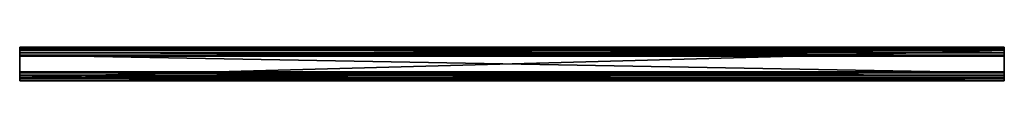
# Model space of a CAD drawing. Header units: millimetres. Extents: x 10 to 1010, y 0 to 34.
import ezdxf

# ---------------------------------------------------------------- set-up
doc = ezdxf.new("R2010")
doc.units = ezdxf.units.MM
doc.header["$LTSCALE"] = 25.4
doc.layers.get('0').update_dxf_attribs({"true_color": 0xff5454})

# ---------------------------------------------------------------- blocks, each defined once
blk = doc.blocks.new('PROFILE-TRACK-1M-9450-9448.STL#2')
at = {"color": 0}
mesh = blk.add_polyface(dxfattribs=at)
corners = [(1010, 33.7, 21.7), (10, 34.5, 21.7), (10, 33.7, 21.7), (1010, 34.5, 21.7)]
mesh.append_faces([[corners[k] for k in face] for face in [(0, 1, 2), (1, 0, 3)]], dxfattribs={"vtx0": -1, "color": 0})
mesh = blk.add_polyface(dxfattribs=at)
corners = [(10, 34.5, 21.7), (1010, 34.5, 2.2), (10, 34.5, 2.2), (1010, 34.5, 21.7)]
mesh.append_faces([[corners[k] for k in face] for face in [(0, 1, 2), (1, 0, 3)]], dxfattribs={"vtx0": -1, "color": 0})
mesh = blk.add_polyface(dxfattribs=at)
corners = [(10, 34.5, 2.2), (1010, 33.9, 1.3), (10, 33.9, 1.3), (1010, 34.5, 2.2)]
mesh.append_faces([[corners[k] for k in face] for face in [(0, 1, 2), (1, 0, 3)]], dxfattribs={"vtx0": -1, "color": 0})
mesh = blk.add_polyface(dxfattribs=at)
corners = [(10, 1, 21.7), (10, 0.2, 2.2), (10, 0.2, 21.7), (10, 1, 3), (10, 9.3, 2.2), (10, 1, 15.4), (10, 1, 14.6), (10, 9.3, 3), (10, 34.5, 21.7), (10, 33.7, 15.4), (10, 33.7, 21.7), (10, 33.7, 14.6), (10, 33.7, 3), (10, 33.9, 1.3), (10, 34.5, 2.2), (10, 25.4, 2.2), (10, 25.4, 3), (10, 32, 2.2), (10, 32, 0.5), (10, 33, 0.7), (10, 6, 15.4), (10, 3, 14.6), (10, 3.8, 14.6), (10, 30.9, 14.6), (10, 8.5, 15.4), (10, 26.2, 15.4), (10, 28.7, 15.4), (10, 31.7, 14.6)]
mesh.append_faces([[corners[k] for k in face] for face in [(0, 1, 2), (4, 3, 7), (8, 9, 10), (13, 8, 14), (12, 15, 16)]], dxfattribs={"vtx0": -1, "color": 0})
mesh.append_faces([[corners[k] for k in face] for face in [(1, 3, 4), (3, 5, 6), (11, 8, 12), (15, 12, 17), (17, 12, 18), (18, 12, 19), (19, 12, 13), (20, 6, 5), (6, 20, 21), (21, 20, 22), (22, 20, 23), (23, 9, 27), (27, 9, 11)]], dxfattribs={"vtx0": -1, "vtx1": -1, "color": 0})
mesh.append_faces([[corners[k] for k in face] for face in [(1, 0, 3), (9, 8, 11), (12, 8, 13)]], dxfattribs={"vtx0": -1, "vtx1": -1, "vtx2": -1, "color": 0})
mesh.append_faces([[corners[k] for k in face] for face in [(3, 0, 5), (23, 20, 24), (23, 24, 25), (23, 25, 26), (23, 26, 9)]], dxfattribs={"vtx0": -1, "vtx2": -1, "color": 0})
mesh = blk.add_polyface(dxfattribs=at)
corners = [(1010, 33.9, 1.3), (10, 33, 0.7), (10, 33.9, 1.3), (1010, 33, 0.7)]
mesh.append_faces([[corners[k] for k in face] for face in [(0, 1, 2), (1, 0, 3)]], dxfattribs={"vtx0": -1, "color": 0})
mesh = blk.add_polyface(dxfattribs=at)
corners = [(1010, 28.7, 15.4), (10, 33.7, 15.4), (10, 28.7, 15.4), (1010, 33.7, 15.4)]
mesh.append_faces([[corners[k] for k in face] for face in [(0, 1, 2), (1, 0, 3)]], dxfattribs={"vtx0": -1, "color": 0})
mesh = blk.add_polyface(dxfattribs=at)
corners = [(1010, 33.7, 21.7), (10, 33.7, 15.4), (1010, 33.7, 15.4), (10, 33.7, 21.7)]
mesh.append_faces([[corners[k] for k in face] for face in [(0, 1, 2), (1, 0, 3)]], dxfattribs={"vtx0": -1, "color": 0})
mesh = blk.add_polyface(dxfattribs=at)
corners = [(1010, 25.4, 3), (10, 33.7, 3), (10, 25.4, 3), (1010, 33.7, 3)]
mesh.append_faces([[corners[k] for k in face] for face in [(0, 1, 2), (1, 0, 3)]], dxfattribs={"vtx0": -1, "color": 0})
mesh = blk.add_polyface(dxfattribs=at)
corners = [(1010, 33.7, 14.6), (10, 33.7, 3), (1010, 33.7, 3), (10, 33.7, 14.6)]
mesh.append_faces([[corners[k] for k in face] for face in [(0, 1, 2), (1, 0, 3)]], dxfattribs={"vtx0": -1, "color": 0})
mesh = blk.add_polyface(dxfattribs=at)
corners = [(1010, 33.7, 14.6), (10, 31.7, 14.6), (10, 33.7, 14.6), (1010, 31.7, 14.6)]
mesh.append_faces([[corners[k] for k in face] for face in [(0, 1, 2), (1, 0, 3)]], dxfattribs={"vtx0": -1, "color": 0})
mesh = blk.add_polyface(dxfattribs=at)
corners = [(1010, 33, 0.7), (10, 32, 0.5), (10, 33, 0.7), (1010, 32, 0.5)]
mesh.append_faces([[corners[k] for k in face] for face in [(0, 1, 2), (1, 0, 3)]], dxfattribs={"vtx0": -1, "color": 0})
mesh = blk.add_polyface(dxfattribs=at)
corners = [(1010, 32, 2.2), (10, 32, 0.5), (1010, 32, 0.5), (10, 32, 2.2)]
mesh.append_faces([[corners[k] for k in face] for face in [(0, 1, 2), (1, 0, 3)]], dxfattribs={"vtx0": -1, "color": 0})
mesh = blk.add_polyface(dxfattribs=at)
corners = [(1010, 32, 2.2), (10, 25.4, 2.2), (10, 32, 2.2), (1010, 25.4, 2.2)]
mesh.append_faces([[corners[k] for k in face] for face in [(0, 1, 2), (1, 0, 3)]], dxfattribs={"vtx0": -1, "color": 0})
mesh = blk.add_polyface(dxfattribs=at)
corners = [(1010, 31.7, 14.6), (10, 30.9, 14.6), (10, 31.7, 14.6), (1010, 30.9, 14.6)]
mesh.append_faces([[corners[k] for k in face] for face in [(0, 1, 2), (1, 0, 3)]], dxfattribs={"vtx0": -1, "color": 0})
mesh = blk.add_polyface(dxfattribs=at)
corners = [(1010, 30.9, 14.6), (10, 3.8, 14.6), (10, 30.9, 14.6), (1010, 3.8, 14.6)]
mesh.append_faces([[corners[k] for k in face] for face in [(0, 1, 2), (1, 0, 3)]], dxfattribs={"vtx0": -1, "color": 0})
mesh = blk.add_polyface(dxfattribs=at)
corners = [(1010, 0.2, 2.2), (1010, 1, 3), (1010, 0.2, 21.7), (1010, 9.3, 2.2), (1010, 9.3, 3), (1010, 33, 0.7), (1010, 32, 2.2), (1010, 32, 0.5), (1010, 25.4, 3), (1010, 25.4, 2.2), (1010, 33.7, 3), (1010, 33.9, 1.3), (1010, 33.7, 14.6), (1010, 33.7, 15.4), (1010, 33.7, 21.7), (1010, 34.5, 21.7), (1010, 34.5, 2.2), (1010, 3, 14.6), (1010, 1, 15.4), (1010, 1, 14.6), (1010, 6, 15.4), (1010, 3.8, 14.6), (1010, 30.9, 14.6), (1010, 8.5, 15.4), (1010, 26.2, 15.4), (1010, 28.7, 15.4), (1010, 31.7, 14.6), (1010, 1, 21.7)]
mesh.append_faces([[corners[k] for k in face] for face in [(1, 3, 4), (5, 6, 7), (6, 8, 9), (15, 11, 16)]], dxfattribs={"vtx0": -1, "color": 0})
mesh.append_faces([[corners[k] for k in face] for face in [(0, 1, 2), (8, 6, 10), (10, 11, 12), (13, 11, 14), (14, 11, 15), (17, 18, 19), (18, 17, 20), (20, 22, 23), (23, 22, 24), (24, 22, 25), (25, 22, 13), (27, 19, 18)]], dxfattribs={"vtx0": -1, "vtx1": -1, "color": 0})
mesh.append_faces([[corners[k] for k in face] for face in [(10, 6, 5), (12, 11, 13)]], dxfattribs={"vtx0": -1, "vtx1": -1, "vtx2": -1, "color": 0})
mesh.append_faces([[corners[k] for k in face] for face in [(1, 0, 3), (10, 5, 11), (20, 17, 21), (20, 21, 22), (13, 22, 26), (13, 26, 12), (1, 27, 2), (27, 1, 19)]], dxfattribs={"vtx0": -1, "vtx2": -1, "color": 0})
mesh = blk.add_polyface(dxfattribs=at)
corners = [(1010, 26.2, 15.4), (10, 28.7, 15.4), (10, 26.2, 15.4), (1010, 28.7, 15.4)]
mesh.append_faces([[corners[k] for k in face] for face in [(0, 1, 2), (1, 0, 3)]], dxfattribs={"vtx0": -1, "color": 0})
mesh = blk.add_polyface(dxfattribs=at)
corners = [(1010, 8.5, 15.4), (10, 26.2, 15.4), (10, 8.5, 15.4), (1010, 26.2, 15.4)]
mesh.append_faces([[corners[k] for k in face] for face in [(0, 1, 2), (1, 0, 3)]], dxfattribs={"vtx0": -1, "color": 0})
mesh = blk.add_polyface(dxfattribs=at)
corners = [(1010, 25.4, 3), (10, 25.4, 2.2), (1010, 25.4, 2.2), (10, 25.4, 3)]
mesh.append_faces([[corners[k] for k in face] for face in [(0, 1, 2), (1, 0, 3)]], dxfattribs={"vtx0": -1, "color": 0})
mesh = blk.add_polyface(dxfattribs=at)
corners = [(1010, 1, 3), (10, 9.3, 3), (10, 1, 3), (1010, 9.3, 3)]
mesh.append_faces([[corners[k] for k in face] for face in [(0, 1, 2), (1, 0, 3)]], dxfattribs={"vtx0": -1, "color": 0})
mesh = blk.add_polyface(dxfattribs=at)
corners = [(10, 9.3, 3), (1010, 9.3, 2.2), (10, 9.3, 2.2), (1010, 9.3, 3)]
mesh.append_faces([[corners[k] for k in face] for face in [(0, 1, 2), (1, 0, 3)]], dxfattribs={"vtx0": -1, "color": 0})
mesh = blk.add_polyface(dxfattribs=at)
corners = [(1010, 9.3, 2.2), (10, 0.2, 2.2), (10, 9.3, 2.2), (1010, 0.2, 2.2)]
mesh.append_faces([[corners[k] for k in face] for face in [(0, 1, 2), (1, 0, 3)]], dxfattribs={"vtx0": -1, "color": 0})
mesh = blk.add_polyface(dxfattribs=at)
corners = [(1010, 6, 15.4), (10, 8.5, 15.4), (10, 6, 15.4), (1010, 8.5, 15.4)]
mesh.append_faces([[corners[k] for k in face] for face in [(0, 1, 2), (1, 0, 3)]], dxfattribs={"vtx0": -1, "color": 0})
mesh = blk.add_polyface(dxfattribs=at)
corners = [(1010, 1, 15.4), (10, 6, 15.4), (10, 1, 15.4), (1010, 6, 15.4)]
mesh.append_faces([[corners[k] for k in face] for face in [(0, 1, 2), (1, 0, 3)]], dxfattribs={"vtx0": -1, "color": 0})
mesh = blk.add_polyface(dxfattribs=at)
corners = [(1010, 3.8, 14.6), (10, 3, 14.6), (10, 3.8, 14.6), (1010, 3, 14.6)]
mesh.append_faces([[corners[k] for k in face] for face in [(0, 1, 2), (1, 0, 3)]], dxfattribs={"vtx0": -1, "color": 0})
mesh = blk.add_polyface(dxfattribs=at)
corners = [(1010, 3, 14.6), (10, 1, 14.6), (10, 3, 14.6), (1010, 1, 14.6)]
mesh.append_faces([[corners[k] for k in face] for face in [(0, 1, 2), (1, 0, 3)]], dxfattribs={"vtx0": -1, "color": 0})
mesh = blk.add_polyface(dxfattribs=at)
corners = [(1010, 0.2, 21.7), (10, 1, 21.7), (10, 0.2, 21.7), (1010, 1, 21.7)]
mesh.append_faces([[corners[k] for k in face] for face in [(0, 1, 2), (1, 0, 3)]], dxfattribs={"vtx0": -1, "color": 0})
mesh = blk.add_polyface(dxfattribs=at)
corners = [(10, 1, 21.7), (1010, 1, 15.4), (10, 1, 15.4), (1010, 1, 21.7)]
mesh.append_faces([[corners[k] for k in face] for face in [(0, 1, 2), (1, 0, 3)]], dxfattribs={"vtx0": -1, "color": 0})
mesh = blk.add_polyface(dxfattribs=at)
corners = [(10, 1, 14.6), (1010, 1, 3), (10, 1, 3), (1010, 1, 14.6)]
mesh.append_faces([[corners[k] for k in face] for face in [(0, 1, 2), (1, 0, 3)]], dxfattribs={"vtx0": -1, "color": 0})
mesh = blk.add_polyface(dxfattribs=at)
corners = [(1010, 0.2, 21.7), (10, 0.2, 2.2), (1010, 0.2, 2.2), (10, 0.2, 21.7)]
mesh.append_faces([[corners[k] for k in face] for face in [(0, 1, 2), (1, 0, 3)]], dxfattribs={"vtx0": -1, "color": 0})

msp = doc.modelspace()

# ---------------------------------------------------------------- block references
at = {"color": 18, "true_color": 0x080808}
msp.add_blockref('PROFILE-TRACK-1M-9450-9448.STL#2', (0, 0), dxfattribs=at)

doc.saveas('drawing.dxf')
